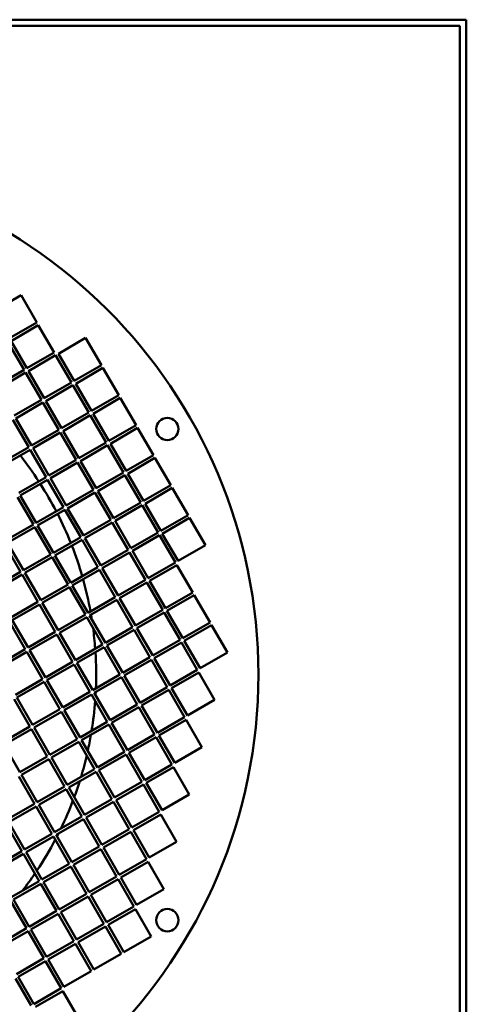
# Model space of a CAD drawing. Header units: millimetres. Extents: x 215 to 625, y 62 to 532.
# Tile 5 of 5: x 483 to 625, y 219 to 532. Entities that reach past the tile are written whole.
import ezdxf

# ---------------------------------------------------------------- set-up
doc = ezdxf.new("R2010")
doc.units = ezdxf.units.MM
doc.header["$LTSCALE"] = 2
doc.layers.add('Widoczne (ISO)', color=7, linetype='Continuous', lineweight=50)

msp = doc.modelspace()

# ---------------------------------------------------------------- linework, layer by layer
at = {"layer": 'Widoczne (ISO)'}
for p, q in [((215, 532), (625, 532)), ((625, 532), (625, 62)), ((217, 530), (623, 530)), ((623, 530), (623, 64)), ((474.99, 439.46), (483.65, 444.46)), ((483.65, 444.46), (488.65, 435.8)), ((488.65, 435.8), (479.99, 430.8)), ((480.49, 429.94), (489.15, 434.94)), ((489.15, 434.94), (494.15, 426.27)), ((479.62, 429.44), (484.62, 420.77)), ((485.49, 421.27), (480.49, 429.94)), ((495.51, 425.91), (504.17, 430.91)), ((504.17, 430.91), (509.17, 422.25)), ((494.15, 426.27), (485.49, 421.27)), ((485.99, 420.41), (494.65, 425.41)), ((494.65, 425.41), (499.65, 416.75)), ((500.51, 417.25), (495.51, 425.91)), ((509.17, 422.25), (500.51, 417.25)), ((484.62, 420.77), (475.96, 415.77)), ((476.46, 414.91), (485.12, 419.91)), ((485.12, 419.91), (490.12, 411.25)), ((490.99, 411.75), (485.99, 420.41)), ((501.01, 416.38), (509.67, 421.38)), ((509.67, 421.38), (514.67, 412.72)), ((499.65, 416.75), (490.99, 411.75)), ((506.01, 407.72), (501.01, 416.38)), ((491.49, 410.88), (500.15, 415.88)), ((500.15, 415.88), (505.15, 407.22)), ((490.12, 411.25), (481.46, 406.25)), ((481.96, 405.38), (490.62, 410.38)), ((490.62, 410.38), (495.62, 401.72)), ((496.49, 402.22), (491.49, 410.88)), ((514.67, 412.72), (506.01, 407.72)), ((506.51, 406.86), (515.17, 411.86)), ((515.17, 411.86), (520.17, 403.2)), ((505.15, 407.22), (496.49, 402.22)), ((511.51, 398.2), (506.51, 406.86)), ((481.09, 404.88), (486.09, 396.22)), ((486.96, 396.72), (481.96, 405.38)), ((496.99, 401.36), (505.65, 406.36)), ((505.65, 406.36), (510.65, 397.7)), ((495.62, 401.72), (486.96, 396.72)), ((487.46, 395.86), (496.12, 400.86)), ((496.12, 400.86), (501.12, 392.2)), ((501.99, 392.7), (496.99, 401.36)), ((520.17, 403.2), (511.51, 398.2)), ((512.01, 397.33), (520.67, 402.33)), ((520.67, 402.33), (525.67, 393.67)), ((510.65, 397.7), (501.99, 392.7)), ((517.01, 388.67), (512.01, 397.33)), ((486.09, 396.22), (477.43, 391.22)), ((477.93, 390.36), (486.59, 395.36)), ((486.59, 395.36), (491.59, 386.7)), ((492.46, 387.2), (487.46, 395.86)), ((502.49, 391.83), (511.15, 396.83)), ((511.15, 396.83), (516.15, 388.17)), ((501.12, 392.2), (492.46, 387.2)), ((492.96, 386.33), (501.62, 391.33)), ((501.62, 391.33), (506.62, 382.67)), ((507.49, 383.17), (502.49, 391.83)), ((525.67, 393.67), (517.01, 388.67)), ((517.51, 387.8), (526.17, 392.8)), ((526.17, 392.8), (531.17, 384.14)), ((516.15, 388.17), (507.49, 383.17)), ((522.51, 379.14), (517.51, 387.8)), ((491.59, 386.7), (482.93, 381.7)), ((483.43, 380.83), (492.09, 385.83)), ((492.09, 385.83), (497.09, 377.17)), ((497.96, 377.67), (492.96, 386.33)), ((507.99, 382.3), (516.65, 387.3)), ((516.65, 387.3), (521.65, 378.64)), ((506.62, 382.67), (497.96, 377.67)), ((498.46, 376.8), (507.12, 381.8)), ((507.12, 381.8), (512.12, 373.14)), ((512.99, 373.64), (507.99, 382.3)), ((531.17, 384.14), (522.51, 379.14)), ((523.01, 378.28), (531.67, 383.28)), ((531.67, 383.28), (536.67, 374.62)), ((482.57, 380.33), (487.57, 371.67)), ((488.43, 372.17), (483.43, 380.83)), ((521.65, 378.64), (512.99, 373.64)), ((497.09, 377.17), (488.43, 372.17)), ((488.93, 371.3), (497.59, 376.3)), ((497.59, 376.3), (502.59, 367.64)), ((503.46, 368.14), (498.46, 376.8)), ((513.49, 372.78), (522.15, 377.78)), ((522.15, 377.78), (527.15, 369.12)), ((528.01, 369.62), (523.01, 378.28)), ((512.12, 373.14), (503.46, 368.14)), ((503.96, 367.28), (512.62, 372.28)), ((512.62, 372.28), (517.62, 363.62)), ((518.49, 364.12), (513.49, 372.78)), ((536.67, 374.62), (528.01, 369.62)), ((528.51, 368.75), (537.17, 373.75)), ((537.17, 373.75), (542.17, 365.09)), ((487.57, 371.67), (478.91, 366.67)), ((479.41, 365.8), (488.07, 370.8)), ((488.07, 370.8), (493.07, 362.14)), ((493.93, 362.64), (488.93, 371.3)), ((527.15, 369.12), (518.49, 364.12)), ((502.59, 367.64), (493.93, 362.64)), ((494.43, 361.78), (503.09, 366.78)), ((503.09, 366.78), (508.09, 358.12)), ((508.96, 358.62), (503.96, 367.28)), ((518.99, 363.25), (527.65, 368.25)), ((527.65, 368.25), (532.65, 359.59)), ((533.51, 360.09), (528.51, 368.75)), ((478.54, 365.3), (483.54, 356.64)), ((484.41, 357.14), (479.41, 365.8)), ((517.62, 363.62), (508.96, 358.62)), ((523.99, 354.59), (518.99, 363.25)), ((542.17, 365.09), (533.51, 360.09)), ((493.07, 362.14), (484.41, 357.14)), ((484.91, 356.28), (493.57, 361.28)), ((493.57, 361.28), (498.57, 352.62)), ((499.43, 353.12), (494.43, 361.78)), ((509.46, 357.75), (518.12, 362.75)), ((518.12, 362.75), (523.12, 354.09)), ((483.54, 356.64), (474.88, 351.64)), ((508.09, 358.12), (499.43, 353.12)), ((499.93, 352.25), (508.59, 357.25)), ((508.59, 357.25), (513.59, 348.59)), ((514.46, 349.09), (509.46, 357.75)), ((532.65, 359.59), (523.99, 354.59)), ((524.49, 353.73), (533.15, 358.73)), ((533.15, 358.73), (538.15, 350.06)), ((475.38, 350.78), (484.04, 355.78)), ((484.04, 355.78), (489.04, 347.12)), ((489.91, 347.62), (484.91, 356.28)), ((523.12, 354.09), (514.46, 349.09)), ((529.49, 345.06), (524.49, 353.73)), ((498.57, 352.62), (489.91, 347.62)), ((490.41, 346.75), (499.07, 351.75)), ((499.07, 351.75), (504.07, 343.09)), ((504.93, 343.59), (499.93, 352.25)), ((514.96, 348.23), (523.62, 353.23)), ((523.62, 353.23), (528.62, 344.56)), ((513.59, 348.59), (504.93, 343.59)), ((505.43, 342.73), (514.09, 347.73)), ((514.09, 347.73), (519.09, 339.06)), ((519.96, 339.56), (514.96, 348.23)), ((538.15, 350.06), (529.49, 345.06)), ((529.99, 344.2), (538.65, 349.2)), ((538.65, 349.2), (543.65, 340.54)), ((489.04, 347.12), (480.38, 342.12)), ((480.88, 341.25), (489.54, 346.25)), ((489.54, 346.25), (494.54, 337.59)), ((495.41, 338.09), (490.41, 346.75)), ((528.62, 344.56), (519.96, 339.56)), ((534.99, 335.54), (529.99, 344.2)), ((485.88, 332.59), (480.88, 341.25)), ((504.07, 343.09), (495.41, 338.09)), ((495.91, 337.23), (504.57, 342.23)), ((504.57, 342.23), (509.57, 333.56)), ((510.43, 334.06), (505.43, 342.73)), ((520.46, 338.7), (529.12, 343.7)), ((529.12, 343.7), (534.12, 335.04)), ((480.01, 340.75), (485.01, 332.09)), ((519.09, 339.06), (510.43, 334.06)), ((510.93, 333.2), (519.59, 338.2)), ((519.59, 338.2), (524.59, 329.54)), ((525.46, 330.04), (520.46, 338.7)), ((543.65, 340.54), (534.99, 335.54)), ((535.49, 334.67), (544.15, 339.67)), ((544.15, 339.67), (549.15, 331.01)), ((494.54, 337.59), (485.88, 332.59)), ((486.38, 331.73), (495.04, 336.73)), ((495.04, 336.73), (500.04, 328.06)), ((500.91, 328.56), (495.91, 337.23)), ((534.12, 335.04), (525.46, 330.04)), ((540.49, 326.01), (535.49, 334.67)), ((485.01, 332.09), (476.35, 327.09)), ((491.38, 323.06), (486.38, 331.73)), ((509.57, 333.56), (500.91, 328.56)), ((501.41, 327.7), (510.07, 332.7)), ((510.07, 332.7), (515.07, 324.04)), ((515.93, 324.54), (510.93, 333.2)), ((525.96, 329.17), (534.62, 334.17)), ((534.62, 334.17), (539.62, 325.51)), ((476.85, 326.23), (485.51, 331.23)), ((485.51, 331.23), (490.51, 322.56)), ((524.59, 329.54), (515.93, 324.54)), ((516.43, 323.67), (525.09, 328.67)), ((525.09, 328.67), (530.09, 320.01)), ((530.96, 320.51), (525.96, 329.17)), ((549.15, 331.01), (540.49, 326.01)), ((500.04, 328.06), (491.38, 323.06)), ((491.88, 322.2), (500.54, 327.2)), ((500.54, 327.2), (505.54, 318.54)), ((506.41, 319.04), (501.41, 327.7)), ((539.62, 325.51), (530.96, 320.51)), ((490.51, 322.56), (481.85, 317.56)), ((496.88, 313.54), (491.88, 322.2)), ((515.07, 324.04), (506.41, 319.04)), ((506.91, 318.17), (515.57, 323.17)), ((515.57, 323.17), (520.57, 314.51)), ((521.43, 315.01), (516.43, 323.67)), ((531.46, 319.65), (540.12, 324.65)), ((540.12, 324.65), (545.12, 315.99)), ((482.35, 316.7), (491.01, 321.7)), ((491.01, 321.7), (496.01, 313.04)), ((530.09, 320.01), (521.43, 315.01)), ((521.93, 314.15), (530.59, 319.15)), ((530.59, 319.15), (535.59, 310.49)), ((536.46, 310.99), (531.46, 319.65)), ((481.49, 316.2), (486.49, 307.54)), ((487.35, 308.04), (482.35, 316.7)), ((505.54, 318.54), (496.88, 313.54)), ((497.38, 312.67), (506.04, 317.67)), ((506.04, 317.67), (511.04, 309.01)), ((511.91, 309.51), (506.91, 318.17)), ((545.12, 315.99), (536.46, 310.99)), ((496.01, 313.04), (487.35, 308.04)), ((520.57, 314.51), (511.91, 309.51)), ((512.41, 308.65), (521.07, 313.65)), ((521.07, 313.65), (526.07, 304.99)), ((526.93, 305.49), (521.93, 314.15)), ((487.85, 307.17), (496.51, 312.17)), ((496.51, 312.17), (501.51, 303.51)), ((502.38, 304.01), (497.38, 312.67)), ((535.59, 310.49), (526.93, 305.49)), ((527.43, 304.62), (536.09, 309.62)), ((536.09, 309.62), (541.09, 300.96)), ((486.49, 307.54), (477.83, 302.54)), ((478.33, 301.67), (486.99, 306.67)), ((486.99, 306.67), (491.99, 298.01)), ((492.85, 298.51), (487.85, 307.17)), ((511.04, 309.01), (502.38, 304.01)), ((502.88, 303.15), (511.54, 308.15)), ((511.54, 308.15), (516.54, 299.49)), ((517.41, 299.99), (512.41, 308.65)), ((501.51, 303.51), (492.85, 298.51)), ((526.07, 304.99), (517.41, 299.99)), ((517.91, 299.12), (526.57, 304.12)), ((526.57, 304.12), (531.57, 295.46)), ((532.43, 295.96), (527.43, 304.62)), ((483.33, 293.01), (478.33, 301.67)), ((493.35, 297.65), (502.01, 302.65)), ((502.01, 302.65), (507.01, 293.99)), ((507.88, 294.49), (502.88, 303.15)), ((541.09, 300.96), (532.43, 295.96)), ((491.99, 298.01), (483.33, 293.01)), ((483.83, 292.15), (492.49, 297.15)), ((492.49, 297.15), (497.49, 288.49)), ((498.35, 288.99), (493.35, 297.65)), ((516.54, 299.49), (507.88, 294.49)), ((508.38, 293.62), (517.04, 298.62)), ((517.04, 298.62), (522.04, 289.96)), ((522.91, 290.46), (517.91, 299.12)), ((507.01, 293.99), (498.35, 288.99)), ((531.57, 295.46), (522.91, 290.46)), ((523.41, 289.59), (532.07, 294.59)), ((532.07, 294.59), (537.07, 285.93)), ((482.96, 291.65), (487.96, 282.99)), ((488.83, 283.49), (483.83, 292.15)), ((498.85, 288.12), (507.51, 293.12)), ((507.51, 293.12), (512.51, 284.46)), ((513.38, 284.96), (508.38, 293.62)), ((497.49, 288.49), (488.83, 283.49)), ((503.85, 279.46), (498.85, 288.12)), ((522.04, 289.96), (513.38, 284.96)), ((513.88, 284.09), (522.54, 289.09)), ((522.54, 289.09), (527.54, 280.43)), ((528.41, 280.93), (523.41, 289.59)), ((489.33, 282.62), (497.99, 287.62)), ((497.99, 287.62), (502.99, 278.96)), ((537.07, 285.93), (528.41, 280.93)), ((487.96, 282.99), (479.3, 277.99)), ((479.8, 277.12), (488.46, 282.12)), ((488.46, 282.12), (493.46, 273.46)), ((494.33, 273.96), (489.33, 282.62)), ((512.51, 284.46), (503.85, 279.46)), ((504.35, 278.59), (513.01, 283.59)), ((513.01, 283.59), (518.01, 274.93)), ((518.88, 275.43), (513.88, 284.09)), ((502.99, 278.96), (494.33, 273.96)), ((509.35, 269.93), (504.35, 278.59)), ((527.54, 280.43), (518.88, 275.43)), ((519.38, 274.57), (528.04, 279.57)), ((528.04, 279.57), (533.04, 270.91)), ((478.94, 276.62), (483.94, 267.96)), ((484.8, 268.46), (479.8, 277.12)), ((494.83, 273.09), (503.49, 278.09)), ((503.49, 278.09), (508.49, 269.43)), ((493.46, 273.46), (484.8, 268.46)), ((485.3, 267.59), (493.96, 272.59)), ((493.96, 272.59), (498.96, 263.93)), ((499.83, 264.43), (494.83, 273.09)), ((518.01, 274.93), (509.35, 269.93)), ((509.85, 269.07), (518.51, 274.07)), ((518.51, 274.07), (523.51, 265.41)), ((524.38, 265.91), (519.38, 274.57)), ((508.49, 269.43), (499.83, 264.43)), ((514.85, 260.41), (509.85, 269.07)), ((533.04, 270.91), (524.38, 265.91)), ((483.94, 267.96), (475.27, 262.96)), ((475.77, 262.09), (484.44, 267.09)), ((484.44, 267.09), (489.44, 258.43)), ((490.3, 258.93), (485.3, 267.59)), ((500.33, 263.57), (508.99, 268.57)), ((508.99, 268.57), (513.99, 259.91)), ((498.96, 263.93), (490.3, 258.93)), ((490.8, 258.07), (499.46, 263.07)), ((499.46, 263.07), (504.46, 254.41)), ((505.33, 254.91), (500.33, 263.57)), ((523.51, 265.41), (514.85, 260.41)), ((515.35, 259.54), (524.01, 264.54)), ((524.01, 264.54), (529.01, 255.88)), ((513.99, 259.91), (505.33, 254.91)), ((489.44, 258.43), (480.77, 253.43)), ((481.27, 252.57), (489.94, 257.57)), ((489.94, 257.57), (494.94, 248.91)), ((495.8, 249.41), (490.8, 258.07)), ((505.83, 254.04), (514.49, 259.04)), ((514.49, 259.04), (519.49, 250.38)), ((520.35, 250.88), (515.35, 259.54)), ((504.46, 254.41), (495.8, 249.41)), ((496.3, 248.54), (504.96, 253.54)), ((504.96, 253.54), (509.96, 244.88)), ((510.83, 245.38), (505.83, 254.04)), ((529.01, 255.88), (520.35, 250.88)), ((480.41, 252.07), (485.41, 243.41)), ((486.27, 243.91), (481.27, 252.57)), ((519.49, 250.38), (510.83, 245.38)), ((494.94, 248.91), (486.27, 243.91)), ((486.77, 243.04), (495.44, 248.04)), ((495.44, 248.04), (500.44, 239.38)), ((501.3, 239.88), (496.3, 248.54)), ((511.33, 244.51), (519.99, 249.51)), ((519.99, 249.51), (524.99, 240.85)), ((509.96, 244.88), (501.3, 239.88)), ((501.8, 239.01), (510.46, 244.01)), ((510.46, 244.01), (515.46, 235.35)), ((516.33, 235.85), (511.33, 244.51)), ((485.41, 243.41), (476.75, 238.41)), ((477.25, 237.54), (485.91, 242.54)), ((485.91, 242.54), (490.91, 233.88)), ((491.77, 234.38), (486.77, 243.04)), ((524.99, 240.85), (516.33, 235.85)), ((500.44, 239.38), (491.77, 234.38)), ((492.27, 233.51), (500.94, 238.51)), ((500.94, 238.51), (505.94, 229.85)), ((506.8, 230.35), (501.8, 239.01)), ((515.46, 235.35), (506.8, 230.35)), ((490.91, 233.88), (482.25, 228.88)), ((482.75, 228.01), (491.41, 233.01)), ((491.41, 233.01), (496.41, 224.35)), ((497.27, 224.85), (492.27, 233.51)), ((505.94, 229.85), (497.27, 224.85)), ((481.88, 227.51), (486.88, 218.85)), ((487.75, 219.35), (482.75, 228.01)), ((496.41, 224.35), (487.75, 219.35)), ((488.25, 218.49), (496.91, 223.49)), ((496.91, 223.49), (501.91, 214.83))]:
    msp.add_line(p, q, dxfattribs=at)
for centre, radius in [((395, 324), 164), ((530.1, 402), 3.55), ((530.1, 246), 3.55)]:
    msp.add_circle(centre, radius, dxfattribs=at)
for start, end in [(33.0572, 38.1765), (27.4527, 32.5473), (21.8235, 26.9428), (16.1135, 21.3087), (10.2585, 15.5882), (8.9605, 9.7164), (4.1793, 7.5847), (357.769, 3.6122), (356.6737, 357.165), (350.8679, 355.7578), (347.5425, 350.2082), (343.2067, 346.7933), (339.7918, 342.4575), (334.2422, 339.1321), (332.835, 333.3263), (326.3878, 332.231), (322.4153, 325.8207)]:
    msp.add_arc((395, 324), 112.5, start, end, dxfattribs=at)

doc.saveas('drawing.dxf')
